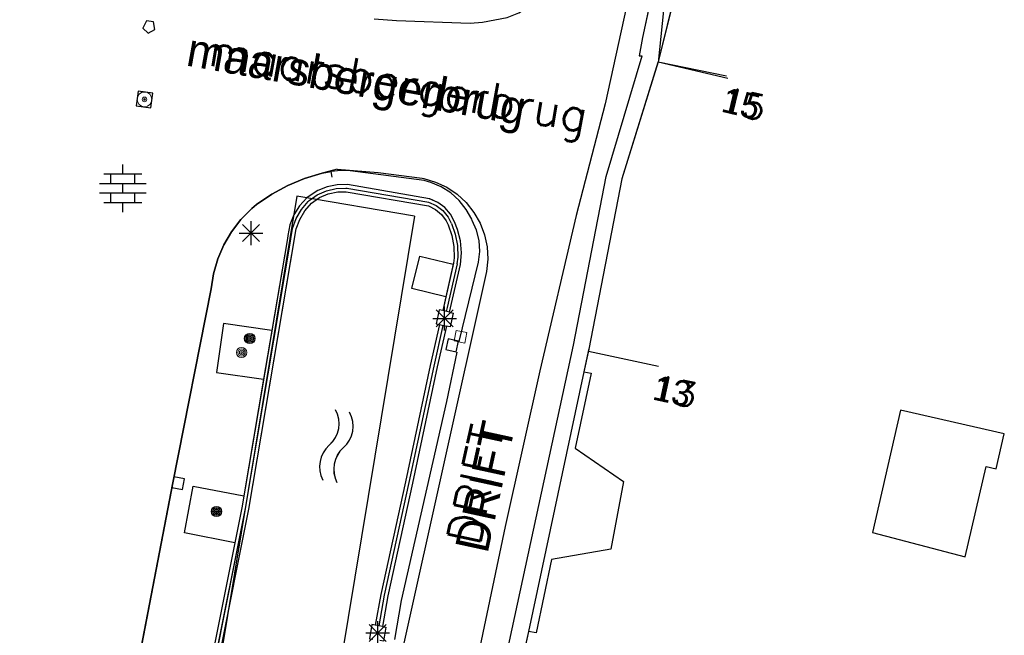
# Model space of a CAD drawing. Header units: millimetres. Extents: x 135944 to 142000, y 454200 to 456692.
# Tile 94 of 153: x 136891 to 136932, y 456172 to 456198. Entities that reach past the tile are written whole.
import ezdxf
from ezdxf.enums import TextEntityAlignment as Align

# ---------------------------------------------------------------- set-up
doc = ezdxf.new("R2010")
doc.units = ezdxf.units.MM
for name, color, linetype in [('TotaalGBKN2013_Bistad', 251, 'Continuous'), ('TotaalGBKN2013X$0$Contouren', 251, 'Continuous'), ('TotaalGBKN2013X$0$GBKN binnenstad 2009$0$OBJECTEN_', 251, 'Continuous'), ('TotaalGBKN2013X$0$GBKN binnenstad 2009$0$OBJECTEN__', 251, 'Continuous'), ('TotaalGBKN2013X$0$GBKN binnenstad 2009$0$OBJECTEN___', 251, 'Continuous'), ('TotaalGBKN2013X$0$GBKN binnenstad 2009$0$SEMANT_ SYMB_', 251, 'Continuous'), ('TotaalGBKN2013X$0$Xref', 251, 'Continuous')]:
    doc.layers.add(name, color=color, linetype=linetype)
doc.styles.add('TotaalGBKN2013X$0$GBKN binnenstad 2009$0$Standard', font='txt')
doc.styles.add('TotaalGBKN2013X$0$GBKN binnenstad 2009$0$TXT', font='txt.shx')

# ---------------------------------------------------------------- blocks, each defined once
blk = doc.blocks.new('TotaalGBKN2013X$0$GBKN binnenstad 2009$0$X')
at = {"layer": 'TotaalGBKN2013X$0$GBKN binnenstad 2009$0$OBJECTEN__', "linetype": 'Continuous', "lineweight": 0}
blk.add_lwpolyline([(0.225, -0.25), (0.224, 0.2), (-0.225, 0.2), (-0.226, -0.25)], dxfattribs=at)
blk = doc.blocks.new('TotaalGBKN2013X$0$GBKN binnenstad 2009$0$DEC109')
at = {"layer": 'TotaalGBKN2013X$0$GBKN binnenstad 2009$0$SEMANT_ SYMB_', "linetype": 'Continuous', "lineweight": 0}
for p, q in [((0, 0.6), (0, 1)), ((-0.8, 0.6), (0.8, 0.6)), ((-0.5, 0.2), (-0.5, 0.6)), ((0.5, 0.2), (0.5, 0.6)), ((-0.98, 0.2), (0.98, 0.2)), ((0, -0.2), (0, 0.2)), ((-0.98, -0.2), (0.98, -0.2)), ((-0.5, -0.6), (-0.5, -0.2)), ((0.5, -0.6), (0.5, -0.2)), ((-0.8, -0.6), (0.8, -0.6)), ((0, -1), (0, -0.6))]:
    blk.add_line(p, q, dxfattribs=at)
blk = doc.blocks.new('TotaalGBKN2013X$0$GBKN binnenstad 2009$0$DEC100')
at = {"layer": 'TotaalGBKN2013X$0$GBKN binnenstad 2009$0$OBJECTEN_', "linetype": 'Continuous', "lineweight": 0}
for p, q in [((0, -0.5), (0, 0.5)), ((-0.5, 0), (0.5, 0)), ((-0.354, -0.354), (0.354, 0.354)), ((0.354, -0.354), (-0.354, 0.354))]:
    blk.add_line(p, q, dxfattribs=at)
blk = doc.blocks.new('TotaalGBKN2013X$0$GBKN binnenstad 2009$0$K')
at = {"layer": 'TotaalGBKN2013X$0$GBKN binnenstad 2009$0$OBJECTEN__', "linetype": 'Continuous', "lineweight": 0}
blk.add_lwpolyline([(-0.146, -0.25), (0.147, -0.25), (0.25, 0.069), (0, 0.25), (-0.25, 0.068), (-0.146, -0.25)], dxfattribs=at)
blk = doc.blocks.new('TotaalGBKN2013X$0$GBKN binnenstad 2009$0$V')
at = {"layer": 'TotaalGBKN2013X$0$GBKN binnenstad 2009$0$OBJECTEN__', "linetype": 'Continuous', "lineweight": 0}
for radius in [0.31, 0.095, 0.035, 0.0224]:
    blk.add_circle((0, 0), radius, dxfattribs=at)
blk = doc.blocks.new('TotaalGBKN2013X$0$GBKN binnenstad 2009$0$DEC116')
at = {"layer": 'TotaalGBKN2013X$0$GBKN binnenstad 2009$0$SEMANT_ SYMB_', "color": 7, "linetype": 'Continuous', "lineweight": 0}
for centre, radius, start, end in [((-0.755, -0.678), 1.24, 53.1222, 126.8762), ((0.735, 1.221), 1.174, 230.5397, 310.3722), ((-0.752, -1.278), 1.24, 53.1222, 126.8762), ((0.738, 0.62), 1.174, 230.5397, 310.3722)]:
    blk.add_arc(centre, radius, start, end, dxfattribs=at)
blk = doc.blocks.new('TotaalGBKN2013X$0$GBKN binnenstad 2009$0$J')
at = {"layer": 'TotaalGBKN2013X$0$GBKN binnenstad 2009$0$OBJECTEN___', "linetype": 'Continuous', "lineweight": 0}
for radius in [0.215, 0.155, 0.095, 0.035]:
    blk.add_circle((0, 0), radius, dxfattribs=at)
blk = doc.blocks.new('TotaalGBKN2013X$0$GBKN binnenstad 2009$0$W')
at = {"layer": 'TotaalGBKN2013X$0$GBKN binnenstad 2009$0$OBJECTEN__', "linetype": 'Continuous', "lineweight": 0}
blk.add_lwpolyline([(-0.225, 0.225), (-0.225, -0.225), (0.225, -0.225), (0.225, 0.225), (-0.225, 0.225)], dxfattribs=at)
blk = doc.blocks.new('TotaalGBKN2013X$0$GBKN binnenstad 2009')
at = {"layer": 'TotaalGBKN2013_Bistad'}
for p, q in [((136917326, 456200000), (136916719, 456197201)), ((136917326, 456200000), (136916719, 456197201)), ((136918315, 456200000), (136917376, 456196177)), ((136918315, 456200000), (136917376, 456196177)), ((136895934, 456197894), (136895788, 456197593)), ((136895934, 456197894), (136895788, 456197593)), ((136896224, 456197853), (136895934, 456197894)), ((136896224, 456197853), (136895934, 456197894)), ((136896283, 456197524), (136896224, 456197853)), ((136896283, 456197524), (136896224, 456197853)), ((136895788, 456197593), (136896010, 456197378)), ((136895788, 456197593), (136896010, 456197378)), ((136896010, 456197378), (136896283, 456197524)), ((136896010, 456197378), (136896283, 456197524)), ((136916719, 456197201), (136916577, 456196431)), ((136916719, 456197201), (136916577, 456196431)), ((136915200, 456191367), (136916711, 456196423)), ((136915200, 456191367), (136916711, 456196423)), ((136917376, 456196177), (136915860, 456191262)), ((136917376, 456196177), (136915860, 456191262)), ((136916577, 456196431), (136916711, 456196423)), ((136916577, 456196431), (136916711, 456196423)), ((136917376, 456196177), (136920244, 456195590)), ((136917376, 456196177), (136920296, 456195487)), ((136917376, 456196177), (136920296, 456195487)), ((136895591, 456194948), (136895504, 456194335)), ((136895591, 456194948), (136895504, 456194335)), ((136896204, 456194861), (136895591, 456194948)), ((136896204, 456194861), (136895591, 456194948)), ((136896117, 456194248), (136896204, 456194861)), ((136896117, 456194248), (136896204, 456194861)), ((136895504, 456194335), (136896117, 456194248)), ((136895504, 456194335), (136896117, 456194248)), ((136894942, 456191474), (136894942, 456191874)), ((136894942, 456191474), (136894942, 456191874)), ((136894142, 456191474), (136895742, 456191474)), ((136894142, 456191474), (136895742, 456191474)), ((136894442, 456191074), (136894442, 456191474)), ((136894442, 456191074), (136894442, 456191474)), ((136895442, 456191074), (136895442, 456191474)), ((136895442, 456191074), (136895442, 456191474)), ((136901856, 456190991), (136902564, 456191283)), ((136901856, 456190991), (136902564, 456191283)), ((136902564, 456191283), (136903299, 456191500)), ((136902564, 456191283), (136903299, 456191500)), ((136903299, 456191500), (136903678, 456191580)), ((136903299, 456191500), (136903678, 456191580)), ((136904074, 456191621), (136903678, 456191580)), ((136904074, 456191621), (136903678, 456191580)), ((136903719, 456191333), (136903678, 456191580)), ((136903719, 456191333), (136903678, 456191580)), ((136904471, 456191597), (136904074, 456191621)), ((136904471, 456191597), (136904074, 456191621)), ((136907567, 456191196), (136904471, 456191597)), ((136907567, 456191196), (136904471, 456191597)), ((136913824, 456184297), (136915200, 456191367)), ((136913824, 456184297), (136915200, 456191367)), ((136915860, 456191262), (136914470, 456184122)), ((136915860, 456191262), (136914470, 456184122)), ((136893962, 456191074), (136895922, 456191074)), ((136893962, 456191074), (136895922, 456191074)), ((136894942, 456190674), (136894942, 456191074)), ((136894942, 456190674), (136894942, 456191074)), ((136901183, 456190627), (136901856, 456190991)), ((136901183, 456190627), (136901856, 456190991)), ((136903509, 456190937), (136903110, 456190777)), ((136903509, 456190937), (136903110, 456190777)), ((136903473, 456190769), (136903878, 456190864)), ((136903473, 456190769), (136903878, 456190864)), ((136903930, 456191021), (136903509, 456190937)), ((136903930, 456191021), (136903509, 456190937)), ((136903878, 456190864), (136904293, 456190880)), ((136903878, 456190864), (136904293, 456190880)), ((136904360, 456191026), (136903930, 456191021)), ((136904360, 456191026), (136903930, 456191021)), ((136904293, 456190880), (136904348, 456190876)), ((136904293, 456190880), (136904348, 456190876)), ((136904335, 456190878), (136907773, 456190288)), ((136904335, 456190878), (136907773, 456190288)), ((136904335, 456190878), (136907773, 456190288)), ((136907798, 456190436), (136904360, 456191026)), ((136907798, 456190436), (136904360, 456191026)), ((136907850, 456191120), (136907567, 456191196)), ((136907850, 456191120), (136907567, 456191196)), ((136908288, 456190935), (136907850, 456191120)), ((136908288, 456190935), (136907850, 456191120)), ((136908689, 456190680), (136908288, 456190935)), ((136908689, 456190680), (136908288, 456190935)), ((136893962, 456190674), (136895922, 456190674)), ((136893962, 456190674), (136895922, 456190674)), ((136894442, 456190274), (136894442, 456190674)), ((136894442, 456190274), (136894442, 456190674)), ((136895442, 456190274), (136895442, 456190674)), ((136895442, 456190274), (136895442, 456190674)), ((136900551, 456190194), (136901183, 456190627)), ((136900551, 456190194), (136901183, 456190627)), ((136902657, 456190471), (136902353, 456190136)), ((136902657, 456190471), (136902353, 456190136)), ((136902748, 456190545), (136902657, 456190471)), ((136902748, 456190545), (136902657, 456190471)), ((136903110, 456190777), (136902748, 456190545)), ((136903110, 456190777), (136902748, 456190545)), ((136902755, 456190357), (136903094, 456190598)), ((136902755, 456190357), (136903094, 456190598)), ((136902857, 456190248), (136903186, 456190478)), ((136902857, 456190248), (136903186, 456190478)), ((136903094, 456190598), (136903473, 456190769)), ((136903094, 456190598), (136903473, 456190769)), ((136903186, 456190478), (136903555, 456190637)), ((136903186, 456190478), (136903555, 456190637)), ((136903555, 456190637), (136903947, 456190721)), ((136903555, 456190637), (136903947, 456190721)), ((136903947, 456190721), (136904308, 456190729)), ((136903947, 456190721), (136904308, 456190729)), ((136904308, 456190729), (136907746, 456190136)), ((136904308, 456190729), (136907746, 456190136)), ((136907807, 456190433), (136907798, 456190436)), ((136907807, 456190433), (136907798, 456190436)), ((136908141, 456190281), (136907807, 456190433)), ((136908141, 456190281), (136907807, 456190433)), ((136909042, 456190361), (136908689, 456190680)), ((136909042, 456190361), (136908689, 456190680)), ((136894142, 456190274), (136895742, 456190274)), ((136894142, 456190274), (136895742, 456190274)), ((136894942, 456189874), (136894942, 456190274)), ((136894942, 456189874), (136894942, 456190274)), ((136899893, 456189561), (136900345, 456190019)), ((136899893, 456189561), (136900345, 456190019)), ((136900345, 456190019), (136900551, 456190194)), ((136900345, 456190019), (136900551, 456190194)), ((136902353, 456190136), (136902114, 456189753)), ((136902353, 456190136), (136902114, 456189753)), ((136902427, 456189983), (136902712, 456190317)), ((136902427, 456189983), (136902712, 456190317)), ((136902575, 456189931), (136902857, 456190248)), ((136902575, 456189931), (136902857, 456190248)), ((136902712, 456190317), (136902759, 456190361)), ((136902712, 456190317), (136902759, 456190361)), ((136907746, 456190136), (136908044, 456189987)), ((136907746, 456190136), (136908044, 456189987)), ((136907752, 456190293), (136908071, 456190148)), ((136907752, 456190293), (136908071, 456190148)), ((136908044, 456189987), (136908298, 456189771)), ((136908044, 456189987), (136908298, 456189771)), ((136908071, 456190148), (136908349, 456189935)), ((136908071, 456190148), (136908349, 456189935)), ((136908434, 456190061), (136908141, 456190281)), ((136908434, 456190061), (136908141, 456190281)), ((136908673, 456189783), (136908434, 456190061)), ((136908673, 456189783), (136908434, 456190061)), ((136909336, 456189987), (136909042, 456190361)), ((136909336, 456189987), (136909042, 456190361)), ((136909563, 456189570), (136909336, 456189987)), ((136909563, 456189570), (136909336, 456189987)), ((136902114, 456189753), (136901945, 456189333)), ((136902114, 456189753), (136901945, 456189333)), ((136902060, 456189190), (136902208, 456189603)), ((136902060, 456189190), (136902208, 456189603)), ((136902208, 456189603), (136902427, 456189983)), ((136902208, 456189603), (136902427, 456189983)), ((136902356, 456189566), (136902575, 456189931)), ((136902356, 456189566), (136902575, 456189931)), ((136908298, 456189771), (136908494, 456189502)), ((136908298, 456189771), (136908494, 456189502)), ((136908349, 456189935), (136908571, 456189665)), ((136908349, 456189935), (136908571, 456189665)), ((136908571, 456189665), (136908707, 456189403)), ((136908571, 456189665), (136908707, 456189403)), ((136908846, 456189459), (136908673, 456189783)), ((136908846, 456189459), (136908673, 456189783)), ((136899502, 456189051), (136899893, 456189561)), ((136899502, 456189051), (136899893, 456189561)), ((136899963, 456188639), (136900671, 456189347)), ((136900671, 456188639), (136899963, 456189347)), ((136899963, 456188639), (136900671, 456189347)), ((136900671, 456188639), (136899963, 456189347)), ((136900317, 456188493), (136900317, 456189493)), ((136900317, 456188493), (136900317, 456189493)), ((136901945, 456189333), (136901853, 456188891)), ((136901945, 456189333), (136901853, 456188891)), ((136901991, 456188757), (136902060, 456189190)), ((136901991, 456188757), (136902060, 456189190)), ((136902140, 456188746), (136902210, 456189166)), ((136902140, 456188746), (136902210, 456189166)), ((136902210, 456189166), (136902356, 456189566)), ((136902210, 456189166), (136902356, 456189566)), ((136908494, 456189502), (136908572, 456189338)), ((136908494, 456189502), (136908572, 456189338)), ((136908572, 456189338), (136908734, 456188894)), ((136908572, 456189338), (136908734, 456188894)), ((136908710, 456189395), (136908877, 456188944)), ((136908710, 456189395), (136908877, 456188944)), ((136908973, 456189142), (136908846, 456189459)), ((136908973, 456189142), (136908846, 456189459)), ((136909588, 456189525), (136909563, 456189570)), ((136909588, 456189525), (136909563, 456189570)), ((136909769, 456189113), (136909588, 456189525)), ((136909769, 456189113), (136909588, 456189525)), ((136899178, 456188496), (136899502, 456189051)), ((136899178, 456188496), (136899502, 456189051)), ((136899817, 456188993), (136900817, 456188993)), ((136899817, 456188993), (136900817, 456188993)), ((136901841, 456188767), (136899930, 456177468)), ((136901841, 456188767), (136899930, 456177468)), ((136901853, 456188891), (136901841, 456188767)), ((136901853, 456188891), (136901841, 456188767)), ((136908734, 456188894), (136908819, 456188429)), ((136908734, 456188894), (136908819, 456188429)), ((136908877, 456188944), (136908967, 456188470)), ((136908877, 456188944), (136908967, 456188470)), ((136909093, 456188662), (136908973, 456189142)), ((136909093, 456188662), (136908973, 456189142)), ((136909874, 456188675), (136909769, 456189113)), ((136909874, 456188675), (136909769, 456189113)), ((136898924, 456187906), (136899178, 456188496)), ((136898924, 456187906), (136899178, 456188496)), ((136900078, 456177441), (136901989, 456188742)), ((136900078, 456177441), (136901989, 456188742)), ((136900225, 456177414), (136902140, 456188746)), ((136900225, 456177414), (136902140, 456188746)), ((136908819, 456188429), (136908825, 456187956)), ((136908819, 456188429), (136908825, 456187956)), ((136908967, 456188470), (136908978, 456187989)), ((136908967, 456188470), (136908978, 456187989)), ((136909133, 456188170), (136909093, 456188662)), ((136909133, 456188170), (136909093, 456188662)), ((136909900, 456188225), (136909874, 456188675)), ((136909900, 456188225), (136909874, 456188675)), ((136908825, 456187956), (136908800, 456187738)), ((136908825, 456187956), (136908800, 456187738)), ((136908978, 456187989), (136908946, 456187701)), ((136908978, 456187989), (136908946, 456187701)), ((136909094, 456187677), (136909133, 456188170)), ((136909094, 456187677), (136909133, 456188170)), ((136909846, 456187778), (136909900, 456188225)), ((136909846, 456187778), (136909900, 456188225)), ((136898746, 456187288), (136898924, 456187906)), ((136898746, 456187288), (136898924, 456187906)), ((136908800, 456187738), (136908347, 456185742)), ((136908800, 456187738), (136908347, 456185742)), ((136908788, 456187686), (136908478, 456186320)), ((136908948, 456187710), (136908531, 456185874)), ((136908948, 456187710), (136908531, 456185874)), ((136908948, 456187710), (136908531, 456185874)), ((136908639, 456185675), (136909094, 456187677)), ((136908639, 456185675), (136909094, 456187677)), ((136909041, 456184452), (136909846, 456187778)), ((136909041, 456184452), (136909846, 456187778)), ((136898646, 456186653), (136898746, 456187288)), ((136898646, 456186653), (136898746, 456187288)), ((136897040, 456178525), (136898646, 456186653)), ((136897040, 456178525), (136898646, 456186653)), ((136908478, 456186320), (136908347, 456185742)), ((136908428, 456184914), (136908428, 456185914)), ((136908428, 456184914), (136908428, 456185914)), ((136908531, 456185874), (136908493, 456185708)), ((136908531, 456185874), (136908493, 456185708)), ((136908531, 456185874), (136908493, 456185708)), ((136908074, 456185060), (136908782, 456185768)), ((136908782, 456185060), (136908074, 456185768)), ((136908074, 456185060), (136908782, 456185768)), ((136908782, 456185060), (136908074, 456185768)), ((136908639, 456185675), (136908347, 456185742)), ((136908215, 456185157), (136907826, 456183446)), ((136908215, 456185157), (136907826, 456183446)), ((136907928, 456185414), (136908928, 456185414)), ((136907928, 456185414), (136908928, 456185414)), ((136908360, 456185124), (136907972, 456183414)), ((136908360, 456185124), (136907972, 456183414)), ((136908507, 456185089), (136908119, 456183382)), ((136908507, 456185089), (136908119, 456183382)), ((136908215, 456185157), (136908507, 456185089)), ((136901188, 456184906), (136900843, 456182866)), ((136908577, 456184554), (136908477, 456184116)), ((136908577, 456184554), (136908477, 456184116)), ((136909015, 456184454), (136908577, 456184554)), ((136909015, 456184454), (136908577, 456184554)), ((136908915, 456184016), (136909015, 456184454)), ((136908915, 456184016), (136909015, 456184454)), ((136911033, 456171357), (136913824, 456184297)), ((136911033, 456171357), (136913824, 456184297)), ((136908477, 456184116), (136908915, 456184016)), ((136908477, 456184116), (136908915, 456184016)), ((136908944, 456183992), (136908511, 456181926)), ((136908944, 456183992), (136908511, 456181926)), ((136914470, 456184122), (136914267, 456183174)), ((136914470, 456184122), (136914267, 456183174)), ((136914450, 456184027), (136914267, 456183174)), ((136914454, 456184047), (136917388, 456183418)), ((136914454, 456184047), (136917388, 456183418)), ((136914454, 456184047), (136917388, 456183418)), ((136907826, 456183446), (136906789, 456178565)), ((136907826, 456183446), (136906789, 456178565)), ((136907972, 456183414), (136906935, 456178534)), ((136907972, 456183414), (136906935, 456178534)), ((136908119, 456183382), (136907082, 456178502)), ((136908119, 456183382), (136907082, 456178502)), ((136914267, 456183174), (136911938, 456172281)), ((136914267, 456183174), (136911938, 456172281)), ((136914267, 456183174), (136911938, 456172281)), ((136914571, 456183112), (136913896, 456179973)), ((136914571, 456183112), (136913896, 456179973)), ((136914267, 456183174), (136914571, 456183112)), ((136914267, 456183174), (136914571, 456183112)), ((136900843, 456182866), (136900015, 456177970)), ((136908511, 456181926), (136906614, 456173590)), ((136908511, 456181926), (136906614, 456173590)), ((136927532, 456181572), (136926351, 456176436)), ((136927532, 456181572), (136926351, 456176436)), ((136931880, 456180573), (136927532, 456181572)), ((136931880, 456180573), (136927532, 456181572)), ((136931880, 456180573), (136927532, 456181572)), ((136931544, 456179111), (136931880, 456180573)), ((136931544, 456179111), (136931880, 456180573)), ((136913896, 456179973), (136915930, 456178578)), ((136913896, 456179973), (136915930, 456178578)), ((136930242, 456175418), (136931114, 456179209)), ((136930242, 456175418), (136931114, 456179209)), ((136931114, 456179209), (136931544, 456179111)), ((136931114, 456179209), (136931544, 456179111)), ((136892907, 456156997), (136897040, 456178525)), ((136892907, 456156997), (136897040, 456178525)), ((136897530, 456178684), (136897088, 456178769)), ((136897530, 456178684), (136897088, 456178769)), ((136897445, 456178242), (136897530, 456178684)), ((136897445, 456178242), (136897530, 456178684)), ((136906789, 456178565), (136905754, 456173834)), ((136906789, 456178565), (136905754, 456173834)), ((136906935, 456178534), (136905901, 456173805)), ((136906935, 456178534), (136905901, 456173805)), ((136907082, 456178502), (136906048, 456173776)), ((136907082, 456178502), (136906048, 456173776)), ((136915930, 456178578), (136915393, 456175741)), ((136915930, 456178578), (136915393, 456175741)), ((136897003, 456178327), (136897445, 456178242)), ((136897003, 456178327), (136897445, 456178242)), ((136899930, 456177468), (136896437, 456159955)), ((136899930, 456177468), (136896437, 456159955)), ((136896734, 456159909), (136900225, 456177414)), ((136896734, 456159909), (136900225, 456177414)), ((136898734, 456170673), (136900078, 456177441)), ((136898734, 456170673), (136900078, 456177441)), ((136926351, 456176436), (136930242, 456175418)), ((136926351, 456176436), (136930242, 456175418)), ((136899639, 456176009), (136898390, 456169748)), ((136915393, 456175741), (136912912, 456175300)), ((136915393, 456175741), (136912912, 456175300)), ((136912912, 456175300), (136912268, 456172225)), ((136912912, 456175300), (136912268, 456172225)), ((136905754, 456173834), (136905525, 456172548)), ((136905754, 456173834), (136905525, 456172548)), ((136905901, 456173805), (136905673, 456172521)), ((136905901, 456173805), (136905673, 456172521)), ((136906048, 456173776), (136905820, 456172495)), ((136906048, 456173776), (136905820, 456172495)), ((136906614, 456173590), (136906324, 456171953)), ((136906614, 456173590), (136906324, 456171953)), ((136905623, 456171724), (136905623, 456172724)), ((136905623, 456171724), (136905623, 456172724)), ((136905269, 456171870), (136905977, 456172578)), ((136905977, 456171870), (136905269, 456172578)), ((136905269, 456171870), (136905977, 456172578)), ((136905977, 456171870), (136905269, 456172578)), ((136905820, 456172495), (136905525, 456172548)), ((136911938, 456172281), (136911712, 456171225)), ((136911938, 456172281), (136911712, 456171225)), ((136911938, 456172281), (136911802, 456171644)), ((136912268, 456172225), (136911938, 456172281)), ((136912268, 456172225), (136911938, 456172281)), ((136905123, 456172224), (136906123, 456172224)), ((136905123, 456172224), (136906123, 456172224))]:
    blk.add_line(p, q, dxfattribs=at)
for points in [[(136916350, 456200000), (136916052, 456198497), (136915155, 456194414), (136913941, 456189728), (136912415, 456183219), (136910967, 456176693), (136909898, 456171625), (136908596, 456164765), (136907373, 456157891), (136906891, 456155051), (136906074, 456146939), (136906050, 456146348), (136906107, 456145760), (136906242, 456145185), (136906454, 456144633), (136906645, 456144268), (136901176, 456144781)], [(136905482, 456197976), (136906414, 456197910), (136909502, 456197793), (136910020, 456197836), (136911054, 456198038), (136911535, 456198236), (136911980, 456198505), (136912378, 456198840), (136912721, 456199231), (136912999, 456199670), (136913152, 456200000)], [(136917326, 456200000), (136916719, 456197201), (136916577, 456196431), (136916711, 456196423)], [(136918315, 456200000), (136917376, 456196177), (136917367, 456196147)], [(136911033, 456171357), (136913824, 456184297), (136915200, 456191367), (136916711, 456196423)], [(136917367, 456196147), (136915860, 456191262), (136914470, 456184122), (136914450, 456184027)], [(136903921, 456191672), (136903299, 456191500), (136902564, 456191283), (136901856, 456190991), (136901183, 456190627), (136900551, 456190194), (136900345, 456190019), (136899893, 456189561), (136899502, 456189051), (136899178, 456188496), (136898924, 456187906), (136898746, 456187288), (136898646, 456186653), (136897040, 456178525), (136892907, 456156997), (136890903, 456156278), (136890824, 456156245), (136890589, 456156093)], [(136903921, 456191672), (136905639, 456191533), (136907491, 456191293), (136907552, 456191281), (136908051, 456191134), (136908522, 456190913), (136908953, 456190623), (136909334, 456190269), (136909657, 456189862), (136909913, 456189410), (136910098, 456188924), (136910205, 456188415), (136910233, 456187896), (136910182, 456187379), (136906661, 456171543), (136905922, 456167207), (136904050, 456156267), (136903984, 456155282), (136903751, 456150800), (136903617, 456147312)], [(136908639, 456185675), (136909094, 456187677), (136909133, 456188170), (136909093, 456188662), (136908973, 456189142), (136908846, 456189459), (136908673, 456189783), (136908434, 456190061), (136908141, 456190281), (136907798, 456190436), (136904360, 456191026), (136903930, 456191021), (136903509, 456190937), (136903110, 456190777), (136902748, 456190545), (136902657, 456190471), (136902353, 456190136), (136902114, 456189753), (136901945, 456189333), (136901853, 456188891), (136901841, 456188767), (136901188, 456184906)], [(136902755, 456190357), (136903094, 456190598), (136903473, 456190769), (136903878, 456190864), (136904293, 456190880), (136904348, 456190876)], [(136896339, 456148636), (136896422, 456153860), (136896453, 456157433), (136896734, 456159909), (136900225, 456177414), (136902210, 456189166), (136902356, 456189566), (136902575, 456189931), (136902857, 456190248), (136903186, 456190478), (136903555, 456190637), (136903947, 456190721), (136904308, 456190729), (136907746, 456190136), (136908044, 456189987), (136908298, 456189771), (136908494, 456189502), (136908572, 456189338), (136908734, 456188894), (136908819, 456188429), (136908825, 456187956), (136908800, 456187738), (136908788, 456187686)], [(136901991, 456188757), (136902060, 456189190), (136902208, 456189603), (136902427, 456189983), (136902712, 456190317), (136902759, 456190361)], [(136907752, 456190293), (136908071, 456190148), (136908349, 456189935), (136908571, 456189665), (136908707, 456189403)], [(136908710, 456189395), (136908877, 456188944), (136908967, 456188470), (136908978, 456187989), (136908946, 456187701)], [(136896272, 456153862), (136896303, 456157442), (136896585, 456159932), (136897599, 456165011), (136898734, 456170673), (136900078, 456177441), (136901989, 456188742)], [(136908478, 456186320), (136907059, 456186662), (136907387, 456188023), (136908788, 456187686)], [(136908347, 456185742), (136908205, 456185775), (136908071, 456185191), (136908215, 456185157)], [(136908639, 456185675), (136908789, 456185640), (136908654, 456185055), (136908507, 456185089)], [(136901188, 456184906), (136899158, 456185195), (136898867, 456183147), (136900843, 456182866)], [(136908215, 456185157), (136907826, 456183446), (136906789, 456178565), (136905754, 456173834), (136905525, 456172548)], [(136908360, 456185124), (136907972, 456183414), (136906935, 456178534), (136905901, 456173805), (136905673, 456172521)], [(136908507, 456185089), (136908119, 456183382), (136907082, 456178502), (136906048, 456173776), (136905820, 456172495)], [(136914267, 456183174), (136914571, 456183112), (136913896, 456179973), (136915930, 456178578), (136915393, 456175741), (136912912, 456175300), (136912268, 456172225), (136911938, 456172281)], [(136927532, 456181572), (136926351, 456176436), (136930242, 456175418), (136931114, 456179209), (136931544, 456179111), (136931880, 456180573)], [(136899639, 456176009), (136897522, 456176416), (136897899, 456178377), (136900015, 456177970)], [(136900015, 456177970), (136899930, 456177468), (136899639, 456176009)], [(136905525, 456172548), (136905382, 456172574), (136905276, 456171984), (136905420, 456171958)], [(136905820, 456172495), (136905972, 456172467), (136905865, 456171876), (136905715, 456171903)]]:
    blk.add_lwpolyline(points, dxfattribs=at)
for centre, radius in [((136900262, 456184572), 215), ((136900262, 456184572), 215), ((136900262, 456184572), 155), ((136900262, 456184572), 155), ((136900262, 456184572), 95), ((136900262, 456184572), 95), ((136900262, 456184572), 35), ((136900262, 456184572), 35), ((136898871, 456177317), 215), ((136898871, 456177317), 215), ((136898871, 456177317), 155), ((136898871, 456177317), 155), ((136898871, 456177317), 95), ((136898871, 456177317), 95), ((136898871, 456177317), 35), ((136898871, 456177317), 35)]:
    blk.add_circle(centre, radius, dxfattribs=at)
for centre, radius, start, end in [((136902833.4, 456180996.4), 1174.3, 310.12199, 29.95445), ((136902833.4, 456180996.4), 1174.3, 310.12199, 29.95445), ((136903424.5, 456180890.4), 1174.3, 310.12199, 29.95445), ((136903424.5, 456180890.4), 1174.3, 310.12199, 29.95445), ((136904431.1, 456179187.4), 1239.8, 132.70441, 206.45846), ((136904431.1, 456179187.4), 1239.8, 132.70441, 206.45846), ((136905022.2, 456179081.3), 1239.8, 132.70441, 206.45846), ((136905022.2, 456179081.3), 1239.8, 132.70441, 206.45846)]:
    blk.add_arc(centre, radius, start, end, dxfattribs=at)
at = {"layer": 'TotaalGBKN2013_Bistad', "zscale": 1000}
for name, p, xscale, yscale, rotation in [('TotaalGBKN2013X$0$GBKN binnenstad 2009$0$K', (136896045, 456197626), 999.9989023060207, 999.9989023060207, 172.0310131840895), ('TotaalGBKN2013X$0$GBKN binnenstad 2009$0$V', (136895853, 456194598), 999.9987861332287, 999.9987861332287, 171.9297027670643), ('TotaalGBKN2013X$0$GBKN binnenstad 2009$0$W', (136909092, 456184646), 999.9991106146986, 999.9991106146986, 78.73020061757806), ('TotaalGBKN2013X$0$GBKN binnenstad 2009$0$DEC116', (136903900, 456180052), 1000.000433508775, 1000.000433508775, 79.5821348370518), ('TotaalGBKN2013X$0$GBKN binnenstad 2009$0$X', (136897290, 456178500), 1000.001430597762, 1000.001430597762, 259.1056857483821)]:
    blk.add_blockref(name, p, dxfattribs=dict(at, xscale=xscale, yscale=yscale, rotation=rotation))
at = {"layer": 'TotaalGBKN2013_Bistad', "xscale": 1000, "yscale": 1000, "zscale": 1000}
for name, p in [('TotaalGBKN2013X$0$GBKN binnenstad 2009$0$DEC109', (136894942, 456190874)), ('TotaalGBKN2013X$0$GBKN binnenstad 2009$0$DEC100', (136900317, 456188993)), ('TotaalGBKN2013X$0$GBKN binnenstad 2009$0$DEC100', (136908428, 456185414)), ('TotaalGBKN2013X$0$GBKN binnenstad 2009$0$J', (136899922, 456183984)), ('TotaalGBKN2013X$0$GBKN binnenstad 2009$0$J', (136898871, 456177317)), ('TotaalGBKN2013X$0$GBKN binnenstad 2009$0$DEC100', (136905623, 456172224))]:
    blk.add_blockref(name, p, dxfattribs=at)
at = {"layer": 'TotaalGBKN2013_Bistad'}
for s, height, rotation, style, p in [('maarsbergerbrug', 1400, 349.86897, 'TotaalGBKN2013X$0$GBKN binnenstad 2009$0$Standard', (136904615.8, 456194765.8)), ('maarsbergerbrug', 1400, 349.86897, 'TotaalGBKN2013X$0$GBKN binnenstad 2009$0$Standard', (136904615.8, 456194765.8)), ('maarsbergerbrug', 1399.998, 349.86897, 'TotaalGBKN2013X$0$GBKN binnenstad 2009$0$TXT', (136906388.6, 456194618.1)), ('DRIFT', 1399.99, 77.77747, 'TotaalGBKN2013X$0$GBKN binnenstad 2009$0$TXT', (136910412.2, 456178298.1)), ('DRIFT', 1400, 77.77747, 'TotaalGBKN2013X$0$GBKN binnenstad 2009$0$Standard', (136910806.4, 456178210.1)), ('DRIFT', 1400, 77.77747, 'TotaalGBKN2013X$0$GBKN binnenstad 2009$0$Standard', (136910806.4, 456178210.1))]:
    blk.add_text(s, height=height, rotation=rotation, dxfattribs=dict(at, style=style)).set_placement(p, align=Align.CENTER)
for s, rotation, style, p in [('15', 346.6866, 'TotaalGBKN2013X$0$GBKN binnenstad 2009$0$TXT', (136920089.4, 456194609.8)), ('15', 346.6866, 'TotaalGBKN2013X$0$GBKN binnenstad 2009$0$Standard', (136920089.4, 456194609.8)), ('15', 346.6866, 'TotaalGBKN2013X$0$GBKN binnenstad 2009$0$Standard', (136920089.4, 456194609.8)), ('13', 347.8907, 'TotaalGBKN2013X$0$GBKN binnenstad 2009$0$TXT', (136917200.6, 456182537.3)), ('13', 347.8907, 'TotaalGBKN2013X$0$GBKN binnenstad 2009$0$Standard', (136917200.6, 456182537.3)), ('13', 347.8907, 'TotaalGBKN2013X$0$GBKN binnenstad 2009$0$Standard', (136917200.6, 456182537.3))]:
    blk.add_text(s, height=1054, rotation=rotation, dxfattribs=dict(at, style=style)).set_placement(p, align=Align.MIDDLE_LEFT)

msp = doc.modelspace()

# ---------------------------------------------------------------- linework, layer by layer
at = {"layer": 'TotaalGBKN2013X$0$Contouren'}
for p, q in [((136917.765, 456199.835), (136917.37, 456196.15)), ((136902.238, 456190.536), (136894.965, 456146.553)), ((136907.168, 456189.701), (136902.238, 456190.536)), ((136907.168, 456189.701), (136900.065, 456146.749))]:
    msp.add_line(p, q, dxfattribs=at)

# ---------------------------------------------------------------- block references
at = {"layer": 'TotaalGBKN2013X$0$Xref', "xscale": 0.0009999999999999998, "yscale": 0.0009999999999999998, "zscale": 0.0009999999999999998}
msp.add_blockref('TotaalGBKN2013X$0$GBKN binnenstad 2009', (0, 0), dxfattribs=at)

doc.saveas('drawing.dxf')
